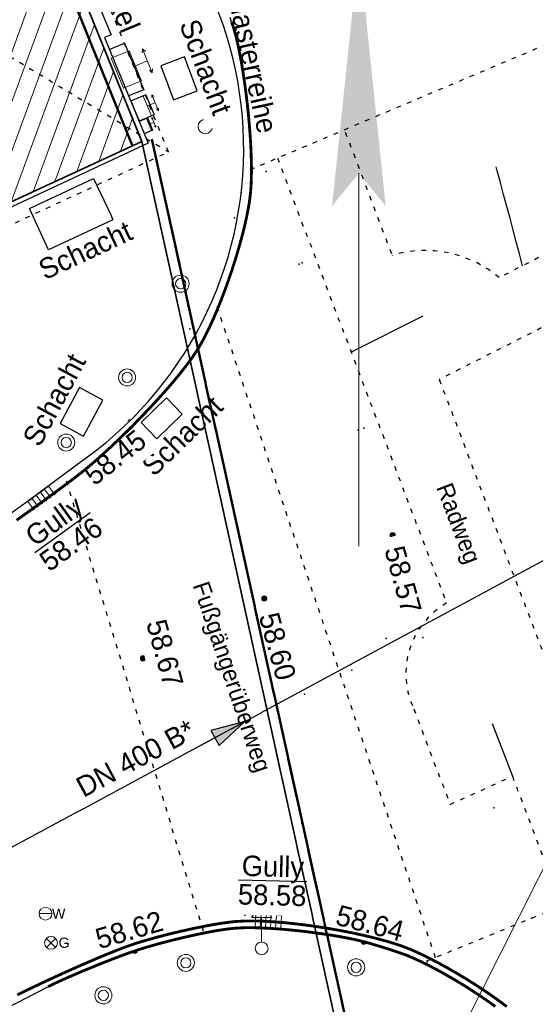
# Model space of a CAD drawing. Header units: metres. Extents: x 32365810 to 32367010, y 5620411 to 5622366.
# Tile 180 of 198: x 32366267 to 32366278, y 5622138 to 5622159. Entities that reach past the tile are written whole.
import ezdxf

# ---------------------------------------------------------------- set-up
doc = ezdxf.new("R2010")
doc.units = ezdxf.units.M
for name, pattern in [('1000.100', [0]), ('1000.104', [0.225, 0.075, -0.15]), ('1000.196', [0.225, 0.075, -0.15]), ('1000.210', [0]), ('1000.212', [0.25, 0.1, -0.15]), ('1000.213', [4.5, 2.25, -2.25]), ('1000.300', [0]), ('1000.325', [0]), ('1600.1047', [0]), ('1600.2013', [0, 0]), ('1600.2028', [0]), ('1600.2505', [0])]:
    doc.linetypes.add(name, pattern=pattern)
doc.layers.get('0').update_dxf_attribs({"color": 1, "linetype": 'CONTINUOUS'})
for name, color, linetype in [('Beschriftung Kanalbestand (AMT 66)', 7, 'CONTINUOUS'), ('Beschriftung Topographie', 7, 'CONTINUOUS'), ('EFB-_ Dachhöhen Bestandsgebäude (NHN)', 7, 'CONTINUOUS'), ('Fahrbahnmarkierung', 7, 'CONTINUOUS'), ('Flurstücke_Grenzpunkte', 11, 'CONTINUOUS'), ('Gasleitung', 7, 'CONTINUOUS'), ('Gebäude', 31, 'CONTINUOUS'), ('Höhen_ gemessen (NHN)', 7, 'CONTINUOUS'), ('Leitungen Kanalbestand (AMT 66)', 7, 'CONTINUOUS'), ('Nordrichtung', 7, 'CONTINUOUS'), ('Stromversorgung', 7, 'CONTINUOUS'), ('Symbole Topographie', 7, 'CONTINUOUS'), ('Topgraphie_ weitere örtliche Aufnahme', 7, 'CONTINUOUS'), ('Topographie_ örtl. Aufnahme', 7, 'CONTINUOUS'), ('Wasserleitung', 7, 'CONTINUOUS'), ('weitere Entwässerungsleitungen', 7, 'CONTINUOUS')]:
    doc.layers.add(name, color=color, linetype=linetype)
doc.styles.add('Arial', font='Arial.ttf')
doc.styles.add('Beschriftung Fahrbahnmarkierung_ grau', font='Century Gothic.ttf')
doc.styles.add('Beschriftung Topographie_ blau', font='Century Gothic.ttf')
doc.styles.add('Höhe NHN_ gemessen_ blau', font='Century Gothic.ttf')
doc.styles.add('Kanal Mischwasser_ Beschriftung allgemein_ dünn_ lila', font='Century Gothic.ttf')
doc.styles.add('Kanal_ Höhe_ NHN (Deckel_Sohle)_ lila', font='Century Gothic.ttf')

# ---------------------------------------------------------------- blocks, each defined once
blk = doc.blocks.new('S1000.225')
at = {"lineweight": -2}
blk.add_hatch(color=0, dxfattribs=at).paths.add_polyline_path([(0, 0.5), (0.045, 0.07), (0, 0.125), (-0.045, 0.07)], flags=0)
at = {"color": 0, "lineweight": -2}
blk.add_line((0, 0.125), (0, -0.5), dxfattribs=at)
blk = doc.blocks.new('S1000.431', base_point=(0, -0.36))
at = {"color": 0, "lineweight": -2}
blk.add_line((0, -0.22), (0, -0.05), dxfattribs=at)
for centre, radius in [((0, 0.41), 0.09), ((0, 0.225), 0.09), ((0, 0.04), 0.09), ((0, -0.36), 0.14)]:
    blk.add_circle(centre, radius, dxfattribs=at)
blk = doc.blocks.new('S1000.401', base_point=(0, -0.215))
at = {"color": 0, "lineweight": -2}
for p, q in [((-0.275, 0.5), (-0.38, 0.45)), ((-0.38, 0.45), (0.38, 0.45)), ((-0.38, 0.45), (-0.275, 0.4)), ((0, 0.45), (0, 0.07)), ((0.38, 0.45), (0.275, 0.5)), ((0.38, 0.45), (0.275, 0.4)), ((-0.475, 0.07), (0.475, 0.07)), ((-0.475, -0.5), (-0.475, 0.07)), ((0.475, 0.07), (0.475, -0.5)), ((0.475, -0.5), (-0.475, -0.5))]:
    blk.add_line(p, q, dxfattribs=at)
blk = doc.blocks.new('S1000.451')
at = {"color": 0, "lineweight": -2}
for radius in [0.5, 0.3]:
    blk.add_circle((0, 0), radius, dxfattribs=at)
blk = doc.blocks.new('S1000.549', base_point=(-0.2, 0))
at = {"color": 0, "lineweight": -2}
blk.add_line((-0.45, 0), (0.05, 0), dxfattribs=at)
blk.add_circle((-0.2, 0), 0.25, dxfattribs=at)
at = {"color": 0, "lineweight": -2, "insert": (0.05246, -0.199999), "char_height": 0.4, "attachment_point": 7, "line_spacing_factor": 0.69, "style": 'Arial'}
blk.add_mtext('W', dxfattribs=at)
blk = doc.blocks.new('S1000.550', base_point=(-0.2, 0))
at = {"color": 0, "lineweight": -2}
for p, q in [((-0.376777, 0.176777), (-0.023224, -0.176777)), ((-0.376777, -0.176777), (-0.023224, 0.176777))]:
    blk.add_line(p, q, dxfattribs=at)
blk.add_circle((-0.2, 0), 0.25, dxfattribs=at)
at = {"color": 0, "lineweight": -2, "insert": (0.09684, -0.2), "char_height": 0.4, "attachment_point": 7, "line_spacing_factor": 0.69, "style": 'Arial'}
blk.add_mtext('G', dxfattribs=at)
blk = doc.blocks.new('S1000.460', base_point=(0, -0.375))
at = {"color": 0, "lineweight": -2}
for p, q in [((-0.2, 0.23), (0, 0.5)), ((0, 0.5), (0.2, 0.23)), ((0.2, 0.23), (-0.2, 0.23)), ((0, -0.25), (0, 0.23))]:
    blk.add_line(p, q, dxfattribs=at)
blk.add_circle((0, -0.375), 0.125, dxfattribs=at)
blk = doc.blocks.new('S1000.507', base_point=(0, -0.25))
at = {"color": 0, "lineweight": -2}
for p, q in [((-0.5, 0.25), (-0.3, 0.25)), ((-0.5, -0.25), (-0.5, 0.25)), ((-0.3, 0.25), (-0.1, 0.25)), ((-0.3, 0.25), (-0.3, -0.25)), ((-0.1, 0.25), (0.1, 0.25)), ((-0.1, 0.25), (-0.1, -0.25)), ((0.1, 0.25), (0.3, 0.25)), ((0.1, 0.25), (0.1, -0.25)), ((0.3, 0.25), (0.5, 0.25)), ((0.3, 0.25), (0.3, -0.25)), ((0.5, 0.25), (0.5, -0.25)), ((-0.3, -0.25), (-0.5, -0.25)), ((-0.1, -0.25), (-0.3, -0.25)), ((0.1, -0.25), (-0.1, -0.25)), ((0.3, -0.25), (0.1, -0.25)), ((0.5, -0.25), (0.3, -0.25))]:
    blk.add_line(p, q, dxfattribs=at)
blk = doc.blocks.new('S1000.15')
at = {"color": 0, "lineweight": -2}
for p, q in [((-0.5, 0.05), (-0.485, 0.1)), ((0.495, 0.05), (-0.5, 0.05)), ((-0.5, -0.05), (-0.5, 0)), ((-0.5, 0), (0.5, 0)), ((-0.485, 0.1), (0.49, 0.1)), ((-0.475, 0.15), (-0.455, 0.2)), ((0.475, 0.15), (-0.475, 0.15)), ((-0.455, 0.2), (0.455, 0.2)), ((-0.43, 0.25), (-0.4, 0.3)), ((0.43, 0.25), (-0.43, 0.25)), ((-0.4, 0.3), (0.395, 0.3)), ((-0.355, 0.35), (-0.295, 0.4)), ((0.36, 0.35), (-0.355, 0.35)), ((-0.295, 0.4), (0.3, 0.4)), ((0.22, 0.45), (-0.215, 0.45)), ((0.3, 0.4), (0.22, 0.45)), ((0.395, 0.3), (0.36, 0.35)), ((0.455, 0.2), (0.43, 0.25)), ((0.49, 0.1), (0.475, 0.15)), ((0.5, 0), (0.495, 0.05)), ((0.495, -0.05), (-0.5, -0.05)), ((-0.475, -0.15), (-0.49, -0.1)), ((-0.49, -0.1), (0.485, -0.1)), ((0.475, -0.15), (-0.475, -0.15)), ((-0.43, -0.25), (-0.455, -0.2)), ((-0.455, -0.2), (0.46, -0.2)), ((0.425, -0.25), (-0.43, -0.25)), ((-0.355, -0.35), (-0.4, -0.3)), ((-0.4, -0.3), (0.395, -0.3)), ((0.345, -0.35), (-0.355, -0.35)), ((-0.205, -0.45), (-0.29, -0.4)), ((-0.29, -0.4), (0.285, -0.4)), ((0.2, -0.45), (-0.205, -0.45)), ((0.285, -0.4), (0.345, -0.35)), ((0.395, -0.3), (0.425, -0.25)), ((0.46, -0.2), (0.475, -0.15)), ((0.485, -0.1), (0.495, -0.05))]:
    blk.add_line(p, q, dxfattribs=at)
blk.add_circle((0, 0), 0.5, dxfattribs=at)
blk = doc.blocks.new('Flurgrenze_ Begleitsignatur')
at = {"color": 0, "lineweight": -2}
for p, q in [((-0.29, 0), (-0.12, 0)), ((0.12, 0), (0.29, 0))]:
    blk.add_line(p, q, dxfattribs=at)
for p in [(-0.06, 0), (0, 0), (0.06, 0)]:
    blk.add_point(p, dxfattribs=at)
blk = doc.blocks.new('O251')
at = {"layer": 'Flurstücke_Grenzpunkte', "color": 251, "linetype": '1600.2013', "lineweight": 50, "true_color": 0x566563}
blk.add_line((32366264.493529, 5622168.178355), (32366269.194529, 5622156.600355), dxfattribs=at)
at = {"layer": 'Flurstücke_Grenzpunkte', "color": 251, "lineweight": 50, "true_color": 0x566563, "xscale": 5, "yscale": 5, "zscale": 5, "rotation": 292.098562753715}
blk.add_blockref('Flurgrenze_ Begleitsignatur', (32366266.844029, 5622162.389355), dxfattribs=at)
blk = doc.blocks.new('O303')
at = {"layer": 'Flurstücke_Grenzpunkte', "color": 251, "linetype": '1600.2013', "lineweight": 50, "true_color": 0x566563}
for p, q in [((32366271.109731, 5622149.983406), (32366269.622731, 5622156.733406)), ((32366274.765731, 5622133.387406), (32366271.109731, 5622149.983406))]:
    blk.add_line(p, q, dxfattribs=at)
at = {"layer": 'Flurstücke_Grenzpunkte', "color": 251, "lineweight": 50, "true_color": 0x566563, "xscale": 5, "yscale": 5, "zscale": 5}
for p, rotation in [((32366270.366231, 5622153.358406), 102.42361086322), ((32366272.937731, 5622141.685406), 102.423487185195)]:
    blk.add_blockref('Flurgrenze_ Begleitsignatur', p, dxfattribs=dict(at, rotation=rotation))
blk = doc.blocks.new('O816')
at = {"layer": 'Flurstücke_Grenzpunkte', "color": 7, "linetype": '1600.2028', "lineweight": 35}
for p, q in [((32366269.403, 5622156.685), (32366264.702, 5622168.263)), ((32366253.409, 5622149.283), (32366269.403, 5622156.685))]:
    blk.add_line(p, q, dxfattribs=at)
blk = doc.blocks.new('O1529')
at = {"layer": 'Flurstücke_Grenzpunkte', "color": 7, "linetype": '1600.2028', "lineweight": 35}
for p, q in [((32366269.403, 5622156.685), (32366264.702, 5622168.263)), ((32366269.403, 5622156.685), (32366270.89, 5622149.935)), ((32366270.89, 5622149.935), (32366274.546, 5622133.339))]:
    blk.add_line(p, q, dxfattribs=at)
blk = doc.blocks.new('O1587')
at = {"layer": 'Flurstücke_Grenzpunkte', "color": 7, "linetype": '1600.2028', "lineweight": 35}
for p, q in [((32366253.409, 5622149.283), (32366269.403, 5622156.685)), ((32366269.403, 5622156.685), (32366270.89, 5622149.935)), ((32366270.89, 5622149.935), (32366274.546, 5622133.339))]:
    blk.add_line(p, q, dxfattribs=at)
blk = doc.blocks.new('O2533')
at = {"layer": 'Gebäude', "color": 7, "linetype": '1600.2505', "lineweight": 18}
for p, q in [((32366269.403, 5622156.685), (32366264.702, 5622168.263)), ((32366253.409, 5622149.283), (32366269.403, 5622156.685))]:
    blk.add_line(p, q, dxfattribs=at)
blk = doc.blocks.new('*X1194')
at = {"color": 253, "linetype": '1600.1047', "lineweight": 18, "true_color": 0xb2b2b2}
for p, q in [((32366265.085508, 5622154.686871), (32366267.521268, 5622161.31948)), ((32366265.566794, 5622154.909609), (32366267.731032, 5622160.802858)), ((32366266.04808, 5622155.132348), (32366267.940795, 5622160.286236)), ((32366266.529366, 5622155.355087), (32366268.150558, 5622159.769614)), ((32366267.010653, 5622155.577825), (32366268.360322, 5622159.252992)), ((32366267.491939, 5622155.800564), (32366268.570085, 5622158.73637)), ((32366267.973225, 5622156.023302), (32366268.779848, 5622158.219748)), ((32366268.454512, 5622156.246041), (32366268.989612, 5622157.703126)), ((32366268.935798, 5622156.46878), (32366269.199375, 5622157.186504))]:
    blk.add_line(p, q, dxfattribs=at)
blk = doc.blocks.new('S1000.370')
at = {"lineweight": -2}
blk.add_hatch(color=0, dxfattribs=at).paths.add_polyline_path([(0.065, 0), (-0.06, 0), (0, 0.25)], flags=0)
at = {"color": 0, "lineweight": -2}
for p, q in [((0, 0.25), (-0.06, 0)), ((0, -0.25), (0, 0.25)), ((0.065, 0), (0, 0.25)), ((-0.06, 0), (0.065, 0))]:
    blk.add_line(p, q, dxfattribs=at)

msp = doc.modelspace()

# ---------------------------------------------------------------- linework, layer by layer
at = {"layer": 'Fahrbahnmarkierung', "color": 7, "true_color": 0xffffff}
for p in [(32366272.139178, 5622156.0194, 58.193), (32366272.862173, 5622153.985824, 58.24), (32366272.9332, 5622154.011076, 58.24), (32366274.161591, 5622150.330918, 58.493), (32366274.288584, 5622150.376068, 58.493), (32366275.440619, 5622146.661261, 58.605), (32366275.590544, 5622146.386027, 58.622), (32366275.13125, 5622146.212551, 58.615), (32366274.780197, 5622145.747522, 58.635), (32366275.583683, 5622145.772959, 58.636), (32366274.024721, 5622145.055763, 58.655), (32366272.985637, 5622144.525593, 58.674), (32366270.620907, 5622143.776048, 58.683), (32366277.147749, 5622142.028433, 58.71), (32366277.977655, 5622139.597415, 58.719), (32366269.118197, 5622139.586614, 58.652)]:
    msp.add_point(p, dxfattribs=at)
at = {"layer": 'Topographie_ örtl. Aufnahme', "color": 7, "true_color": 0xffffff}
for p in [(32366269.8419, 5622158.292582, 58.335), (32366271.590017, 5622155.561032, 58.212), (32366271.444534, 5622155.001994, 58.252), (32366270.457947, 5622152.559615, 58.38), (32366270.463647, 5622152.22699, 58.421), (32366267.653279, 5622150.563014, 58.556), (32366271.666792, 5622139.664325, 58.609), (32366271.472075, 5622139.378059, 58.596), (32366275.18367, 5622138.798246, 58.678), (32366275.679457, 5622138.638055, 59.161)]:
    msp.add_point(p, dxfattribs=at)

# ---------------------------------------------------------------- block references
at = {"layer": 'Gasleitung', "color": 7, "lineweight": 18, "xscale": 0.5625, "yscale": 0.5625, "zscale": 0.5625}
msp.add_blockref('S1000.550', (32366267.405662, 5622139.054748, 58.693), dxfattribs=at)
at = {"layer": 'Höhen_ gemessen (NHN)', "color": 7, "lineweight": 18, "xscale": 0.1125, "yscale": 0.1125, "zscale": 0.1125}
for p in [(32366269.155385, 5622150.511949, 58.448), (32366274.922582, 5622148.019957, 58.568), (32366272.098411, 5622146.628795, 58.599), (32366269.427748, 5622145.31325, 58.67), (32366274.286576, 5622139.079777, 58.637), (32366269.248497, 5622138.876931, 58.619)]:
    msp.add_blockref('S1000.15', p, dxfattribs=at)
at = {"layer": 'Nordrichtung', "color": 7, "lineweight": 18, "xscale": 13.1275, "yscale": 13.1275, "zscale": 13.1275}
msp.add_blockref('S1000.225', (32366274.17982, 5622154.343214), dxfattribs=at)
at = {"layer": 'Symbole Topographie', "color": 7, "lineweight": 18}
for p, xscale, yscale, zscale, rotation in [((32366269.063223, 5622158.265231), 0.7525, 0.7525, 0.7525, 292.49455616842), ((32366269.390816, 5622157.408745), 0.5, 0.5, 0.5, 292.499835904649), ((32366269.484055, 5622157.025959), 0.300000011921, 0.300000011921, 0.300000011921, 292.468123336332)]:
    msp.add_blockref('S1000.401', p, dxfattribs=dict(at, xscale=xscale, yscale=yscale, zscale=zscale, rotation=rotation))
for name, p, xscale, yscale, zscale in [('S1000.431', (32366270.799597, 5622157.010279, 58.3), 1.125, 1.125, 1.125), ('S1000.451', (32366270.258163, 5622153.554277, 58.502), 0.375, 0.375, 0.375), ('S1000.451', (32366269.080914, 5622151.492843, 58.493), 0.375, 0.375, 0.375), ('S1000.451', (32366267.741033, 5622150.059359, 58.554), 0.375, 0.375, 0.375), ('S1000.460', (32366272.040343, 5622138.932767, 58.734), 1.125, 1.125, 1.125), ('S1000.451', (32366270.372482, 5622138.614211, 58.726), 0.375, 0.375, 0.375), ('S1000.451', (32366274.119633, 5622138.516229, 58.772), 0.375, 0.375, 0.375), ('S1000.451', (32366268.557513, 5622137.900396, 58.727), 0.375, 0.375, 0.375)]:
    msp.add_blockref(name, p, dxfattribs=dict(at, xscale=xscale, yscale=yscale, zscale=zscale))
at = {"layer": 'Wasserleitung', "color": 7, "lineweight": 18, "xscale": 0.5625, "yscale": 0.5625, "zscale": 0.5625}
msp.add_blockref('S1000.549', (32366267.284675, 5622139.698016, 58.713), dxfattribs=at)
at = {"layer": 'weitere Entwässerungsleitungen', "color": 7, "lineweight": 18, "xscale": 0.5625, "yscale": 0.5625, "zscale": 0.5625}
for p, rotation in [((32366267.125608, 5622148.932487, 58.458), 216.186774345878), ((32366272.179685, 5622139.385603, 58.577), 356.626962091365)]:
    msp.add_blockref('S1000.507', p, dxfattribs=dict(at, rotation=rotation))

# ---------------------------------------------------------------- texts
at = {"layer": 'Beschriftung Topographie', "color": 142, "lineweight": 25, "true_color": 0x0087cd, "char_height": 0.45, "attachment_point": 5, "line_spacing_factor": 0.69, "style": 'Beschriftung Topographie_ blau', "bg_fill": 2}
for s, insert, rotation in [('Sockel', (32366268.820526, 5622159.95461), 292.5162786), ('Schacht', (32366268.162222, 5622154.288576), 25.0549373), ('Schacht', (32366270.29391, 5622150.209514), 44.28296)]:
    msp.add_mtext(s, dxfattribs=dict(at, insert=insert, rotation=rotation))
at = {"layer": 'Fahrbahnmarkierung', "color": 253, "lineweight": 25, "true_color": 0x999999, "insert": (32366276.0968, 5622148.178139), "char_height": 0.375, "attachment_point": 8, "rotation": 290.8111679, "line_spacing_factor": 0.69, "style": 'Beschriftung Fahrbahnmarkierung_ grau', "bg_fill": 2}
msp.add_mtext('Radweg', dxfattribs=at)

# ---------------------------------------------------------------- next in the draw order: block references
at = {"layer": 'Flurstücke_Grenzpunkte', "color": 7, "true_color": 0xffffff}
msp.add_blockref('O251', (0, 0), dxfattribs=at)

# ---------------------------------------------------------------- next in the draw order: texts
at = {"layer": 'Beschriftung Topographie', "color": 142, "lineweight": 25, "true_color": 0x0087cd, "char_height": 0.45, "attachment_point": 5, "line_spacing_factor": 0.69, "style": 'Beschriftung Topographie_ blau', "bg_fill": 2}
for insert, rotation in [((32366270.809434, 5622158.320799), 290.3811802), ((32366267.477146, 5622151.001394), 61.6821853)]:
    msp.add_mtext('Schacht', dxfattribs=dict(at, insert=insert, rotation=rotation))
at = {"layer": 'Fahrbahnmarkierung', "color": 253, "lineweight": 25, "true_color": 0x999999, "insert": (32366271.107088, 5622144.811805), "char_height": 0.375, "attachment_point": 8, "rotation": 288.5405617, "line_spacing_factor": 0.69, "style": 'Beschriftung Fahrbahnmarkierung_ grau', "bg_fill": 2}
msp.add_mtext('Fußgängerüberweg', dxfattribs=at)
at = {"layer": 'Höhen_ gemessen (NHN)', "color": 142, "lineweight": 25, "true_color": 0x0087cd, "char_height": 0.45, "line_spacing_factor": 0.69, "style": 'Höhe NHN_ gemessen_ blau', "bg_fill": 2}
for s, insert, attachment_point, rotation in [('58.57', (32366274.950248, 5622147.766875), 4, 285.3816929), ('58.62', (32366269.191446, 5622139.11934), 8, 16.4497234)]:
    msp.add_mtext(s, dxfattribs=dict(at, insert=insert, attachment_point=attachment_point, rotation=rotation))
at = {"layer": 'weitere Entwässerungsleitungen', "color": 200, "lineweight": 25, "true_color": 0xd600ff, "char_height": 0.45, "attachment_point": 5, "line_spacing_factor": 0.69, "style": 'Kanal_ Höhe_ NHN (Deckel_Sohle)_ lila', "bg_fill": 2}
for s, insert, rotation in [('\\SGully/58.46;', (32366267.66051, 5622148.082455, 58.434), 35.8584025), ('\\SGully/58.58;', (32366272.280095, 5622140.420823, 58.577), 358.50143)]:
    msp.add_mtext(s, dxfattribs=dict(at, insert=insert, rotation=rotation))

# ---------------------------------------------------------------- next in the draw order: texts
at = {"layer": 'Beschriftung Kanalbestand (AMT 66)', "color": 200, "lineweight": 25, "true_color": 0xd600ff, "insert": (32366269.266095, 5622143.110964), "char_height": 0.45, "attachment_point": 5, "rotation": 28.3283, "line_spacing_factor": 0.69, "style": 'Kanal Mischwasser_ Beschriftung allgemein_ dünn_ lila', "bg_fill": 2}
msp.add_mtext('DN 400 B*', dxfattribs=at)
at = {"layer": 'Beschriftung Topographie', "color": 142, "lineweight": 25, "true_color": 0x0087cd, "insert": (32366271.815577, 5622158.528426), "char_height": 0.45, "attachment_point": 5, "rotation": 282.2994449, "line_spacing_factor": 0.69, "style": 'Beschriftung Topographie_ blau', "bg_fill": 2}
msp.add_mtext('Pflasterreihe', dxfattribs=at)
at = {"layer": 'Höhen_ gemessen (NHN)', "color": 142, "lineweight": 25, "true_color": 0x0087cd, "char_height": 0.45, "line_spacing_factor": 0.69, "style": 'Höhe NHN_ gemessen_ blau', "bg_fill": 2}
for s, insert, attachment_point, rotation in [('58.45', (32366269.268398, 5622150.375052), 3, 38.0694381), ('58.60', (32366272.189219, 5622146.30266, 58.599), 4, 285.3817481), ('58.67', (32366269.689398, 5622145.364128, 58.67), 8, 285.3817481), ('58.64', (32366274.364843, 5622139.265511), 8, 345.2486361)]:
    msp.add_mtext(s, dxfattribs=dict(at, insert=insert, attachment_point=attachment_point, rotation=rotation))

# ---------------------------------------------------------------- next in the draw order: block references
at = {"layer": 'Flurstücke_Grenzpunkte', "color": 7, "true_color": 0xffffff}
for name in ['O816', 'O303']:
    msp.add_blockref(name, (0, 0), dxfattribs=at)

# ---------------------------------------------------------------- next in the draw order: block references
msp.add_blockref('O1529', (0, 0), dxfattribs=at)

# ---------------------------------------------------------------- next in the draw order: linework, layer by layer
at = {"layer": 'Fahrbahnmarkierung', "color": 253, "linetype": '1000.212', "lineweight": 25, "true_color": 0x999999}
for p, q in [((32366284.15925, 5622157.168226), (32366277.264447, 5622153.689206)), ((32366284.663889, 5622155.845919), (32366275.948149, 5622151.44808)), ((32366275.948149, 5622151.44808), (32366278.442932, 5622144.884374)), ((32366275.671618, 5622138.657284), (32366292.260794, 5622145.420401)), ((32366275.38806, 5622144.199303), (32366276.186388, 5622142.098924)), ((32366276.186388, 5622142.098924), (32366277.555936, 5622142.7214)), ((32366277.555936, 5622142.7214), (32366278.640597, 5622139.867685))]:
    msp.add_line(p, q, dxfattribs=at)
at = {"layer": 'Fahrbahnmarkierung', "color": 253, "linetype": '1000.210', "lineweight": 25, "true_color": 0x999999}
msp.add_line((32366277.115595, 5622143.879925), (32366277.555936, 5622142.7214), dxfattribs=at)
at = {"layer": 'Fahrbahnmarkierung', "color": 253, "linetype": '1000.213', "lineweight": 25, "true_color": 0x999999}
msp.add_arc((32365998.021046, 5622080.237821), 289.308939, 14.76103073, 15.61698553, dxfattribs=at)
at = {"layer": 'Fahrbahnmarkierung', "color": 253, "linetype": '1000.212', "lineweight": 25, "true_color": 0x999999}
for centre, radius, start, end in [((32366275.640967, 5622151.777746), 2.50786, 49.6574171, 106.9239778), ((32366277.016615, 5622144.973785), 1.803335, 120.262159, 205.4340814)]:
    msp.add_arc(centre, radius, start, end, dxfattribs=at)
at = {"layer": 'Topgraphie_ weitere örtliche Aufnahme', "color": 142, "linetype": '1000.104', "lineweight": 25, "true_color": 0x0087cd}
msp.add_line((32366271.379241, 5622159.315426), (32366270.024944, 5622162.992974), dxfattribs=at)
at = {"layer": 'Topographie_ örtl. Aufnahme', "color": 142, "linetype": '1000.100', "lineweight": 25, "true_color": 0x0087cd}
for p, q in [((32366271.183186, 5622159.269302, 58.196), (32366269.837345, 5622162.923889, 58.119)), ((32366270.345976, 5622158.543485, 58.299), (32366269.821129, 5622158.348492, 58.335)), ((32366270.624538, 5622157.793702, 58.296), (32366270.345976, 5622158.543485, 58.299)), ((32366269.821129, 5622158.348492, 58.335), (32366270.09969, 5622157.598709, 58.335)), ((32366270.09969, 5622157.598709, 58.335), (32366270.624538, 5622157.793702, 58.296)), ((32366269.526864, 5622157.205944, 58.392), (32366269.641727, 5622156.928863, 58.402))]:
    msp.add_line(p, q, dxfattribs=at)

# ---------------------------------------------------------------- next in the draw order: block references
at = {"layer": 'Flurstücke_Grenzpunkte', "color": 7, "true_color": 0xffffff}
msp.add_blockref('O1587', (0, 0), dxfattribs=at)

# ---------------------------------------------------------------- next in the draw order: linework, layer by layer
at = {"layer": 'Fahrbahnmarkierung', "color": 253, "linetype": '1000.212', "lineweight": 25, "true_color": 0x999999}
for p, q in [((32366271.78805, 5622156.064985), (32366287.90532, 5622162.882426)), ((32366273.881158, 5622156.886279), (32366274.910922, 5622154.176995)), ((32366272.387785, 5622156.318667), (32366276.107812, 5622146.531377)), ((32366275.864609, 5622138.727977), (32366271.046149, 5622153.095041))]:
    msp.add_line(p, q, dxfattribs=at)
at = {"layer": 'Fahrbahnmarkierung', "color": 253, "linetype": '1000.210', "lineweight": 25, "true_color": 0x999999}
msp.add_line((32366275.584725, 5622152.84164), (32366274.01115, 5622152.047636), dxfattribs=at)
at = {"layer": 'Stromversorgung', "color": 7, "linetype": '1000.325', "lineweight": 18}
msp.add_line((32366274.630991, 5622133.535688, 67.634), (32366289.624439, 5622163.281279), dxfattribs=at)
at = {"layer": 'Topographie_ örtl. Aufnahme', "color": 142, "linetype": '1000.100', "lineweight": 25, "true_color": 0x0087cd}
for p, q in [((32366269.945948, 5622151.045286, 58.431), (32366270.294986, 5622150.6874, 58.423)), ((32366270.294986, 5622150.6874, 58.423), (32366269.734868, 5622150.141129, 58.462))]:
    msp.add_line(p, q, dxfattribs=at)

# ---------------------------------------------------------------- next in the draw order: block references
at = {"layer": 'Gebäude', "color": 7, "true_color": 0xffffff}
msp.add_blockref('O2533', (0, 0), dxfattribs=at)
at = {"layer": 'Leitungen Kanalbestand (AMT 66)', "color": 200, "lineweight": 25, "true_color": 0xd600ff, "xscale": 3.0025, "yscale": 3.0025, "zscale": 3.0025, "rotation": 298.328093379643}
msp.add_blockref('S1000.370', (32366271.011351, 5622143.568083, 58.7445), dxfattribs=at)

# ---------------------------------------------------------------- next in the draw order: linework, layer by layer
at = {"layer": 'EFB-_ Dachhöhen Bestandsgebäude (NHN)', "color": 7, "linetype": '1000.196', "lineweight": 25}
for p, q in [((32366269.989125, 5622156.453724), (32366264.915056, 5622168.95055)), ((32366263.071826, 5622160.618149), (32366269.989125, 5622156.453724)), ((32366252.100681, 5622148.174978), (32366269.989125, 5622156.453724))]:
    msp.add_line(p, q, dxfattribs=at)
at = {"layer": 'Fahrbahnmarkierung', "color": 253, "linetype": '1000.212', "lineweight": 25, "true_color": 0x999999}
msp.add_line((32366267.739385, 5622149.221629), (32366270.758635, 5622139.297169), dxfattribs=at)
at = {"layer": 'Leitungen Kanalbestand (AMT 66)', "color": 200, "linetype": '1000.300', "lineweight": 25, "true_color": 0xd600ff}
msp.add_line((32366260.7046, 5622138.0119, 58.78), (32366281.318102, 5622149.124266, 58.709), dxfattribs=at)
at = {"layer": 'Topgraphie_ weitere örtliche Aufnahme', "color": 142, "linetype": '1000.104', "lineweight": 25, "true_color": 0x0087cd, "const_width": 0.0625}
for points in [[(32366266.648559, 5622148.352439), (32366266.771185, 5622148.439404), (32366266.85724, 5622148.500433), (32366266.964507, 5622148.577091), (32366267.08215, 5622148.661897), (32366267.199792, 5622148.746703), (32366267.32781, 5622148.839657), (32366267.455366, 5622148.933276), (32366267.519144, 5622148.980086), (32366267.582807, 5622149.027063), (32366267.645, 5622149.073271), (32366267.707192, 5622149.119479), (32366267.767915, 5622149.164918), (32366267.825814, 5622149.208653), (32366267.883712, 5622149.252389), (32366267.938786, 5622149.29442), (32366267.989681, 5622149.333813), (32366268.040576, 5622149.373205), (32366268.087292, 5622149.409958), (32366268.128474, 5622149.443137), (32366268.173257, 5622149.479218), (32366268.220383, 5622149.518231), (32366268.2695, 5622149.559858), (32366268.318618, 5622149.601485), (32366268.369727, 5622149.645726), (32366268.422476, 5622149.692263), (32366268.475225, 5622149.7388), (32366268.529615, 5622149.787632), (32366268.585294, 5622149.83844), (32366268.640974, 5622149.889249), (32366268.697942, 5622149.942034), (32366268.755849, 5622149.996477), (32366268.813756, 5622150.05092), (32366268.872601, 5622150.107021), (32366268.932033, 5622150.164461), (32366268.991466, 5622150.221902), (32366269.051485, 5622150.280681), (32366269.111741, 5622150.340481), (32366269.171997, 5622150.400281), (32366269.232489, 5622150.461102), (32366269.292866, 5622150.522624), (32366269.353242, 5622150.584146), (32366269.413504, 5622150.64637), (32366269.4733, 5622150.708977), (32366269.533096, 5622150.771584), (32366269.592426, 5622150.834575), (32366269.650939, 5622150.897629), (32366269.709451, 5622150.960684), (32366269.767147, 5622151.023803), (32366269.823674, 5622151.086667), (32366269.880202, 5622151.149532), (32366269.935561, 5622151.212142), (32366269.989401, 5622151.274179), (32366270.043241, 5622151.336217), (32366270.095561, 5622151.397681), (32366270.146011, 5622151.458253), (32366270.196462, 5622151.518826), (32366270.245041, 5622151.578506), (32366270.2914, 5622151.636976), (32366270.314579, 5622151.666211), (32366270.337203, 5622151.695144), (32366270.359227, 5622151.723734), (32366270.381252, 5622151.752324), (32366270.402677, 5622151.780571), (32366270.423459, 5622151.808437), (32366270.444241, 5622151.836302), (32366270.46438, 5622151.863785), (32366270.483832, 5622151.890846), (32366270.503284, 5622151.917906), (32366270.522049, 5622151.944545), (32366270.540084, 5622151.970722), (32366270.558118, 5622151.996898), (32366270.575421, 5622152.022613), (32366270.591949, 5622152.047826), (32366270.608478, 5622152.073039), (32366270.624231, 5622152.09775), (32366270.639166, 5622152.121919), (32366270.653838, 5622152.145663), (32366270.668628, 5622152.170354), (32366270.683519, 5622152.19594), (32366270.698409, 5622152.221526), (32366270.713399, 5622152.248005), (32366270.728471, 5622152.275324), (32366270.743542, 5622152.302644), (32366270.758694, 5622152.330803), (32366270.773909, 5622152.359748), (32366270.789124, 5622152.388693), (32366270.8044, 5622152.418423), (32366270.81972, 5622152.448885), (32366270.83504, 5622152.479347), (32366270.850403, 5622152.51054), (32366270.865791, 5622152.542411), (32366270.881178, 5622152.574282), (32366270.89659, 5622152.60683), (32366270.912008, 5622152.640001), (32366270.942842, 5622152.706343), (32366270.973699, 5622152.775178), (32366271.004426, 5622152.846072), (32366271.035154, 5622152.916965), (32366271.065751, 5622152.989918), (32366271.096069, 5622153.064497), (32366271.126386, 5622153.139076), (32366271.156424, 5622153.21528), (32366271.186029, 5622153.292677), (32366271.215634, 5622153.370074), (32366271.244808, 5622153.448663), (32366271.273399, 5622153.528011), (32366271.30199, 5622153.607359), (32366271.329999, 5622153.687466), (32366271.357273, 5622153.767899), (32366271.384547, 5622153.848332), (32366271.411088, 5622153.92909), (32366271.436743, 5622154.009741), (32366271.462399, 5622154.090391), (32366271.487169, 5622154.170934), (32366271.510903, 5622154.250935), (32366271.534638, 5622154.330937), (32366271.557335, 5622154.410397), (32366271.578846, 5622154.488883), (32366271.600357, 5622154.567369), (32366271.62068, 5622154.644881), (32366271.639665, 5622154.720984), (32366271.649157, 5622154.759036), (32366271.658315, 5622154.796735), (32366271.667119, 5622154.834029), (32366271.675923, 5622154.871323), (32366271.684374, 5622154.90821), (32366271.692452, 5622154.944637), (32366271.70053, 5622154.981064), (32366271.708236, 5622155.017031), (32366271.715551, 5622155.052483), (32366271.722865, 5622155.087936), (32366271.729789, 5622155.122874), (32366271.736302, 5622155.157243), (32366271.742815, 5622155.191612), (32366271.748917, 5622155.225412), (32366271.754591, 5622155.25859), (32366271.760265, 5622155.291768), (32366271.76551, 5622155.324322), (32366271.770306, 5622155.3562), (32366271.775103, 5622155.388078), (32366271.779451, 5622155.419279), (32366271.783333, 5622155.449748), (32366271.787215, 5622155.480218), (32366271.79063, 5622155.509956), (32366271.793559, 5622155.538909), (32366271.796644, 5622155.569407), (32366271.799389, 5622155.600991), (32366271.801802, 5622155.633584), (32366271.804216, 5622155.666177), (32366271.806299, 5622155.69978), (32366271.808062, 5622155.734317), (32366271.809824, 5622155.768854), (32366271.811266, 5622155.804324), (32366271.812398, 5622155.840653), (32366271.81353, 5622155.876981), (32366271.814351, 5622155.914168), (32366271.814873, 5622155.952136), (32366271.815395, 5622155.990105), (32366271.815617, 5622156.028856), (32366271.815549, 5622156.068312), (32366271.815482, 5622156.107769), (32366271.815125, 5622156.147932), (32366271.814488, 5622156.188726), (32366271.813852, 5622156.229519), (32366271.812936, 5622156.270943), (32366271.811751, 5622156.312921), (32366271.810566, 5622156.3549), (32366271.809112, 5622156.397432), (32366271.8074, 5622156.440444), (32366271.803975, 5622156.526466), (32366271.799515, 5622156.614403), (32366271.794102, 5622156.703648), (32366271.78869, 5622156.792892), (32366271.782325, 5622156.883444), (32366271.775089, 5622156.974696), (32366271.767854, 5622157.065949), (32366271.759748, 5622157.157901), (32366271.750854, 5622157.249947), (32366271.741961, 5622157.341994), (32366271.732279, 5622157.434133), (32366271.721892, 5622157.52576), (32366271.711504, 5622157.617386), (32366271.700411, 5622157.708498), (32366271.688695, 5622157.798491), (32366271.676978, 5622157.888483), (32366271.664639, 5622157.977355), (32366271.651758, 5622158.064499), (32366271.638877, 5622158.151643), (32366271.625455, 5622158.23706), (32366271.611574, 5622158.320143), (32366271.597693, 5622158.403225), (32366271.583354, 5622158.483973), (32366271.568638, 5622158.56178), (32366271.553922, 5622158.639586), (32366271.538829, 5622158.714452), (32366271.523442, 5622158.785768), (32366271.515749, 5622158.821427), (32366271.507982, 5622158.856198), (32366271.500152, 5622158.890007), (32366271.492322, 5622158.923815), (32366271.484428, 5622158.95666), (32366271.476482, 5622158.988467), (32366271.468535, 5622159.020274), (32366271.460536, 5622159.051041), (32366271.452494, 5622159.080694), (32366271.444452, 5622159.110347), (32366271.436367, 5622159.138886), (32366271.42825, 5622159.166234), (32366271.420133, 5622159.193581), (32366271.411983, 5622159.219739), (32366271.403812, 5622159.244629), (32366271.39564, 5622159.26952), (32366271.387446, 5622159.293144), (32366271.379241, 5622159.315426)], [(32366266.662551, 5622137.90922), (32366266.739606, 5622137.947595), (32366266.827499, 5622137.990477), (32366266.915393, 5622138.033359), (32366267.014125, 5622138.080746), (32366267.120573, 5622138.131077), (32366267.227021, 5622138.181407), (32366267.341184, 5622138.23468), (32366267.459941, 5622138.289333), (32366267.578697, 5622138.343986), (32366267.702047, 5622138.400018), (32366267.826866, 5622138.455867), (32366267.951686, 5622138.511716), (32366268.077976, 5622138.567381), (32366268.202614, 5622138.6213), (32366268.264932, 5622138.648259), (32366268.326838, 5622138.674782), (32366268.38794, 5622138.700672), (32366268.449042, 5622138.726563), (32366268.509341, 5622138.751821), (32366268.568446, 5622138.776252), (32366268.627551, 5622138.800683), (32366268.685462, 5622138.824286), (32366268.741789, 5622138.846867), (32366268.798116, 5622138.869448), (32366268.852859, 5622138.891005), (32366268.905627, 5622138.911345), (32366268.958396, 5622138.931684), (32366269.00919, 5622138.950805), (32366269.057619, 5622138.968513), (32366269.106048, 5622138.98622), (32366269.152112, 5622139.002514), (32366269.195421, 5622139.017199), (32366269.2314, 5622139.029398), (32366269.269594, 5622139.041883), (32366269.309728, 5622139.054581), (32366269.349861, 5622139.067279), (32366269.391935, 5622139.08019), (32366269.435673, 5622139.093242), (32366269.479411, 5622139.106294), (32366269.524813, 5622139.119487), (32366269.571604, 5622139.132749), (32366269.618395, 5622139.146011), (32366269.666574, 5622139.159342), (32366269.715867, 5622139.172669), (32366269.76516, 5622139.185996), (32366269.815566, 5622139.19932), (32366269.86681, 5622139.212569), (32366269.918053, 5622139.225817), (32366269.970135, 5622139.23899), (32366270.022778, 5622139.252015), (32366270.075422, 5622139.26504), (32366270.128628, 5622139.277917), (32366270.18212, 5622139.290574), (32366270.235613, 5622139.303231), (32366270.289392, 5622139.315668), (32366270.343182, 5622139.327813), (32366270.396973, 5622139.339958), (32366270.450774, 5622139.351811), (32366270.504311, 5622139.3633), (32366270.557848, 5622139.374788), (32366270.611121, 5622139.385912), (32366270.663853, 5622139.3966), (32366270.716586, 5622139.407287), (32366270.768779, 5622139.417538), (32366270.820157, 5622139.427281), (32366270.871534, 5622139.437023), (32366270.922096, 5622139.446256), (32366270.971567, 5622139.454909), (32366271.021038, 5622139.463561), (32366271.069418, 5622139.471633), (32366271.116432, 5622139.479051), (32366271.163446, 5622139.48647), (32366271.209093, 5622139.493235), (32366271.253098, 5622139.499275), (32366271.297104, 5622139.505315), (32366271.339467, 5622139.510629), (32366271.379913, 5622139.515146), (32366271.420359, 5622139.519663), (32366271.458887, 5622139.523383), (32366271.495222, 5622139.526232), (32366271.524434, 5622139.528523), (32366271.55461, 5622139.530439), (32366271.585687, 5622139.53199), (32366271.616764, 5622139.533541), (32366271.648743, 5622139.534727), (32366271.681562, 5622139.535558), (32366271.71438, 5622139.53639), (32366271.748039, 5622139.536868), (32366271.782476, 5622139.537002), (32366271.816912, 5622139.537136), (32366271.852127, 5622139.536927), (32366271.888059, 5622139.536385), (32366271.92399, 5622139.535843), (32366271.960638, 5622139.534967), (32366271.997941, 5622139.53377), (32366272.035243, 5622139.532573), (32366272.073201, 5622139.531053), (32366272.111751, 5622139.529222), (32366272.150302, 5622139.527391), (32366272.189446, 5622139.525249), (32366272.229121, 5622139.522805), (32366272.268796, 5622139.520361), (32366272.309003, 5622139.517617), (32366272.349679, 5622139.514582), (32366272.431032, 5622139.508513), (32366272.514263, 5622139.501282), (32366272.59888, 5622139.492975), (32366272.683497, 5622139.484669), (32366272.7695, 5622139.475286), (32366272.856394, 5622139.464913), (32366272.943289, 5622139.45454), (32366273.031075, 5622139.443176), (32366273.119259, 5622139.430906), (32366273.207444, 5622139.418637), (32366273.296027, 5622139.405462), (32366273.384514, 5622139.391466), (32366273.473002, 5622139.37747), (32366273.561395, 5622139.362654), (32366273.649199, 5622139.347103), (32366273.737002, 5622139.331552), (32366273.824218, 5622139.315265), (32366273.910351, 5622139.298329), (32366273.996483, 5622139.281392), (32366274.081534, 5622139.263806), (32366274.165009, 5622139.245654), (32366274.248484, 5622139.227503), (32366274.330383, 5622139.208787), (32366274.410213, 5622139.189591), (32366274.490043, 5622139.170395), (32366274.567803, 5622139.150719), (32366274.643001, 5622139.130649), (32366274.6806, 5622139.120614), (32366274.717558, 5622139.11048), (32366274.753814, 5622139.100258), (32366274.79007, 5622139.090036), (32366274.825623, 5622139.079727), (32366274.860413, 5622139.069339), (32366274.895202, 5622139.058952), (32366274.929227, 5622139.048488), (32366274.962427, 5622139.037957), (32366274.995626, 5622139.027426), (32366275.028, 5622139.016828), (32366275.059486, 5622139.006174), (32366275.090972, 5622138.99552), (32366275.121571, 5622138.98481), (32366275.15122, 5622138.974055), (32366275.18087, 5622138.9633), (32366275.20957, 5622138.952499), (32366275.23726, 5622138.941664), (32366275.281666, 5622138.924287), (32366275.328473, 5622138.904864), (32366275.377338, 5622138.883588), (32366275.426204, 5622138.862311), (32366275.477128, 5622138.839182), (32366275.529768, 5622138.814394), (32366275.582409, 5622138.789605), (32366275.636765, 5622138.763156), (32366275.692495, 5622138.735242), (32366275.748225, 5622138.707327), (32366275.805328, 5622138.677946), (32366275.863463, 5622138.647292), (32366275.921597, 5622138.616638), (32366275.980763, 5622138.584711), (32366276.040618, 5622138.551704), (32366276.100472, 5622138.518698), (32366276.161015, 5622138.484611), (32366276.221905, 5622138.449638), (32366276.282794, 5622138.414666), (32366276.344029, 5622138.378807), (32366276.405269, 5622138.342255), (32366276.466508, 5622138.305703), (32366276.527751, 5622138.268457), (32366276.588655, 5622138.230713), (32366276.649559, 5622138.192968), (32366276.710125, 5622138.154723), (32366276.770009, 5622138.116173), (32366276.829893, 5622138.077622), (32366276.889096, 5622138.038764), (32366276.947275, 5622137.999794), (32366277.005454, 5622137.960824), (32366277.06261, 5622137.92174), (32366277.118399, 5622137.882737), (32366277.174189, 5622137.843734), (32366277.228612, 5622137.804812), (32366277.281327, 5622137.766162), (32366277.334041, 5622137.727513), (32366277.385047, 5622137.689138), (32366277.434002, 5622137.651229)]]:
    msp.add_lwpolyline(points, dxfattribs=at)
at = {"layer": 'Topographie_ örtl. Aufnahme', "color": 142, "linetype": '1000.100', "lineweight": 25, "true_color": 0x0087cd}
for p, q in [((32366268.170876, 5622160.372524, 58.37), (32366268.727613, 5622159.029522, 58.399)), ((32366268.727613, 5622159.029522, 58.399), (32366268.579837, 5622158.968261, 58.402)), ((32366268.579837, 5622158.968261, 58.402), (32366269.541239, 5622156.649094, 58.417)), ((32366268.688358, 5622158.706478, 58.399), (32366269.020856, 5622158.844314, 58.383)), ((32366269.020856, 5622158.844314, 58.383), (32366269.444915, 5622157.821367, 58.377)), ((32366269.444915, 5622157.821367, 58.377), (32366269.112417, 5622157.683532)), ((32366269.49086, 5622157.710535, 58.372), (32366269.158362, 5622157.572699)), ((32366269.49086, 5622157.710535, 58.372), (32366269.674641, 5622157.267205, 58.369)), ((32366269.674641, 5622157.267205, 58.369), (32366269.342143, 5622157.129369)), ((32366269.641727, 5622156.928863, 58.402), (32366269.457006, 5622156.852287, 58.433)), ((32366269.541239, 5622156.649094, 58.417), (32366265.8761, 5622154.935732, 58.652)), ((32366266.930545, 5622155.207924, 58.64), (32366268.343498, 5622155.868445, 58.577)), ((32366268.343498, 5622155.868445, 58.577), (32366268.718571, 5622155.066108, 58.552)), ((32366267.353956, 5622154.302185, 58.588), (32366266.930545, 5622155.207924, 58.64)), ((32366268.718571, 5622155.066108, 58.552), (32366268.766909, 5622154.962706, 58.553)), ((32366268.766909, 5622154.962706, 58.553), (32366267.353956, 5622154.302185, 58.588)), ((32366268.034292, 5622151.270153, 58.555), (32366267.607465, 5622150.477986, 58.557)), ((32366268.544799, 5622150.995087, 58.543), (32366268.034292, 5622151.270153, 58.555)), ((32366268.117973, 5622150.20292, 58.55), (32366268.544799, 5622150.995087, 58.543)), ((32366269.38583, 5622150.499014, 58.426), (32366269.945948, 5622151.045286, 58.431)), ((32366267.607465, 5622150.477986, 58.557), (32366268.117973, 5622150.20292, 58.55)), ((32366269.734868, 5622150.141129, 58.462), (32366269.38583, 5622150.499014, 58.426)), ((32366262.850617, 5622135.787591, 58.674), (32366267.338506, 5622138.089928, 58.631))]:
    msp.add_line(p, q, dxfattribs=at)
at = {"layer": 'Topographie_ örtl. Aufnahme', "color": 142, "linetype": '1000.100', "lineweight": 25, "true_color": 0x0087cd, "const_width": 0.0625}
msp.add_lwpolyline([(32366267.338506, 5622138.089928), (32366267.361481, 5622138.101715), (32366267.38706, 5622138.114437), (32366267.41495, 5622138.127973), (32366267.442841, 5622138.141509), (32366267.473044, 5622138.155859), (32366267.505268, 5622138.170902), (32366267.569716, 5622138.200987), (32366267.642248, 5622138.233844), (32366267.720536, 5622138.2685), (32366267.798825, 5622138.303156), (32366267.882869, 5622138.339612), (32366267.970342, 5622138.376896), (32366268.057815, 5622138.414181), (32366268.148715, 5622138.452294), (32366268.240715, 5622138.490265), (32366268.332716, 5622138.528235), (32366268.425816, 5622138.566064), (32366268.517687, 5622138.602779), (32366268.609559, 5622138.639493), (32366268.700201, 5622138.675095), (32366268.787288, 5622138.708612), (32366268.874374, 5622138.742129), (32366268.957903, 5622138.773561), (32366269.035547, 5622138.801938), (32366269.07437, 5622138.816126), (32366269.11172, 5622138.829551), (32366269.147309, 5622138.84209), (32366269.182898, 5622138.85463), (32366269.216724, 5622138.866284), (32366269.248497, 5622138.876931), (32366269.283555, 5622138.888679), (32366269.320722, 5622138.900746), (32366269.359734, 5622138.913057), (32366269.398746, 5622138.925368), (32366269.439604, 5622138.937922), (32366269.482044, 5622138.950645), (32366269.524484, 5622138.963368), (32366269.568506, 5622138.97626), (32366269.613847, 5622138.989246), (32366269.659188, 5622139.002231), (32366269.705847, 5622139.01531), (32366269.753562, 5622139.028407), (32366269.801277, 5622139.041504), (32366269.850047, 5622139.05462), (32366269.89961, 5622139.067679), (32366269.949172, 5622139.080738), (32366269.999526, 5622139.09374), (32366270.050409, 5622139.106611), (32366270.101292, 5622139.119481), (32366270.152703, 5622139.13222), (32366270.20438, 5622139.144751), (32366270.256056, 5622139.157283), (32366270.307998, 5622139.169608), (32366270.359942, 5622139.18165), (32366270.411885, 5622139.193693), (32366270.463831, 5622139.205454), (32366270.515514, 5622139.216857), (32366270.567198, 5622139.22826), (32366270.61862, 5622139.239307), (32366270.669518, 5622139.249921), (32366270.720415, 5622139.260535), (32366270.770787, 5622139.270716), (32366270.820371, 5622139.28039), (32366270.869954, 5622139.290065), (32366270.91875, 5622139.299232), (32366270.966494, 5622139.307816), (32366271.014237, 5622139.3164), (32366271.060929, 5622139.324402), (32366271.106306, 5622139.331746), (32366271.151682, 5622139.33909), (32366271.195744, 5622139.345777), (32366271.238227, 5622139.351731), (32366271.28071, 5622139.357684), (32366271.321614, 5622139.362905), (32366271.360677, 5622139.367318), (32366271.399739, 5622139.371732), (32366271.43696, 5622139.375337), (32366271.472075, 5622139.378059), (32366271.493876, 5622139.379749), (32366271.516393, 5622139.381217), (32366271.539581, 5622139.38247), (32366271.562768, 5622139.383723), (32366271.586627, 5622139.384761), (32366271.61111, 5622139.38559), (32366271.660078, 5622139.387248), (32366271.711548, 5622139.388073), (32366271.76516, 5622139.388118), (32366271.818771, 5622139.388163), (32366271.874525, 5622139.387428), (32366271.932059, 5622139.385968), (32366271.989593, 5622139.384507), (32366272.048909, 5622139.382321), (32366272.109644, 5622139.379463), (32366272.17038, 5622139.376605), (32366272.232536, 5622139.373075), (32366272.295752, 5622139.368928), (32366272.358968, 5622139.364781), (32366272.423244, 5622139.360016), (32366272.488219, 5622139.354687), (32366272.553193, 5622139.349358), (32366272.618867, 5622139.343466), (32366272.68488, 5622139.337064), (32366272.750892, 5622139.330662), (32366272.817243, 5622139.323751), (32366272.883572, 5622139.316384), (32366272.949901, 5622139.309017), (32366273.016208, 5622139.301195), (32366273.082132, 5622139.292971), (32366273.148056, 5622139.284747), (32366273.213597, 5622139.276121), (32366273.278395, 5622139.267148), (32366273.343193, 5622139.258175), (32366273.407248, 5622139.248855), (32366273.470198, 5622139.239241), (32366273.533149, 5622139.229627), (32366273.594995, 5622139.219719), (32366273.655377, 5622139.209572), (32366273.715759, 5622139.199426), (32366273.774676, 5622139.189039), (32366273.831768, 5622139.178468), (32366273.88886, 5622139.167896), (32366273.944127, 5622139.157139), (32366273.997207, 5622139.146251), (32366274.050288, 5622139.135362), (32366274.101183, 5622139.124343), (32366274.149531, 5622139.113246), (32366274.19788, 5622139.102149), (32366274.243681, 5622139.090975), (32366274.286576, 5622139.079777), (32366274.315076, 5622139.072337), (32366274.347038, 5622139.063648), (32366274.381581, 5622139.053977), (32366274.416124, 5622139.044307), (32366274.453247, 5622139.033654), (32366274.492068, 5622139.022287), (32366274.56971, 5622138.999552), (32366274.654145, 5622138.973959), (32366274.738313, 5622138.947647), (32366274.822482, 5622138.921335), (32366274.906385, 5622138.894303), (32366274.982964, 5622138.86869), (32366275.021253, 5622138.855883), (32366275.057711, 5622138.843431), (32366275.091457, 5622138.831602), (32366275.125202, 5622138.819772), (32366275.156234, 5622138.808564), (32366275.18367, 5622138.798246), (32366275.205391, 5622138.790077), (32366275.227686, 5622138.781402), (32366275.250516, 5622138.772244), (32366275.273346, 5622138.763086), (32366275.29671, 5622138.753445), (32366275.320568, 5622138.743344), (32366275.368283, 5622138.723142), (32366275.417973, 5622138.7011), (32366275.469314, 5622138.677402), (32366275.520654, 5622138.653705), (32366275.573645, 5622138.628352), (32366275.627961, 5622138.601529), (32366275.682278, 5622138.574707), (32366275.737921, 5622138.546413), (32366275.794565, 5622138.516835), (32366275.851209, 5622138.487256), (32366275.908855, 5622138.456392), (32366275.967178, 5622138.424427), (32366276.025501, 5622138.392462), (32366276.084502, 5622138.359397), (32366276.143855, 5622138.325416), (32366276.203208, 5622138.291435), (32366276.262914, 5622138.256538), (32366276.322649, 5622138.22091), (32366276.382384, 5622138.185282), (32366276.442147, 5622138.148923), (32366276.501614, 5622138.112018), (32366276.561082, 5622138.075113), (32366276.620253, 5622138.037662), (32366276.678804, 5622137.99985), (32366276.737356, 5622137.962037), (32366276.795287, 5622137.923864), (32366276.852273, 5622137.885514), (32366276.90926, 5622137.847164), (32366276.965301, 5622137.808638), (32366277.020074, 5622137.77012), (32366277.074847, 5622137.731602), (32366277.128351, 5622137.693092), (32366277.180262, 5622137.654776)], dxfattribs=at)
at = {"layer": 'Topographie_ örtl. Aufnahme', "color": 142, "linetype": '1000.100', "lineweight": 25, "true_color": 0x0087cd}
for points in [[(32366267.995018, 5622149.593087, 58.451), (32366268.207695, 5622149.743728, 58.444929), (32366268.415595, 5622149.900896, 58.438857), (32366268.618518, 5622150.06444, 58.432786), (32366268.816268, 5622150.234202, 58.426714), (32366269.008656, 5622150.410018, 58.420643), (32366269.195495, 5622150.59172, 58.414571), (32366269.376605, 5622150.779131, 58.4085), (32366269.551813, 5622150.972073, 58.402429), (32366269.720949, 5622151.170359, 58.396357), (32366269.883851, 5622151.373797, 58.390286), (32366270.040362, 5622151.582192, 58.384214), (32366270.190331, 5622151.795344, 58.378143), (32366270.333613, 5622152.013047, 58.372071), (32366270.47007, 5622152.235091, 58.366), (32366270.599572, 5622152.461262, 58.359929), (32366270.721993, 5622152.691344, 58.353857), (32366270.837216, 5622152.925113, 58.347786), (32366270.945129, 5622153.162345, 58.341714), (32366271.045629, 5622153.402811, 58.335643), (32366271.138618, 5622153.64628, 58.329571), (32366271.224007, 5622153.892518, 58.3235), (32366271.301715, 5622154.141286, 58.317429), (32366271.371666, 5622154.392346, 58.311357), (32366271.433792, 5622154.645456, 58.305286), (32366271.488034, 5622154.900372, 58.299214), (32366271.53434, 5622155.156848, 58.293143), (32366271.572665, 5622155.414637, 58.287071), (32366271.602972, 5622155.673492, 58.281), (32366271.625232, 5622155.933163, 58.274929), (32366271.639424, 5622156.193399, 58.268857), (32366271.645533, 5622156.45395, 58.262786), (32366271.643554, 5622156.714565, 58.256714), (32366271.63349, 5622156.974994, 58.250643), (32366271.615348, 5622157.234984, 58.244571), (32366271.589148, 5622157.494287, 58.2385), (32366271.554914, 5622157.752651, 58.232429), (32366271.51268, 5622158.009829, 58.226357), (32366271.462485, 5622158.265573, 58.220286), (32366271.404378, 5622158.519636, 58.214214), (32366271.338416, 5622158.771773, 58.208143), (32366271.264662, 5622159.021742, 58.202071), (32366271.183186, 5622159.269302, 58.196)], [(32366264.675669, 5622147.259164, 58.519), (32366265.241886, 5622147.629314, 58.507667), (32366265.803043, 5622148.007093, 58.496333), (32366266.359035, 5622148.39243, 58.485), (32366266.909763, 5622148.785257, 58.473667), (32366267.455123, 5622149.1855, 58.462333), (32366267.995018, 5622149.593087, 58.451)]]:
    msp.add_polyline3d(points, dxfattribs=at)

# ---------------------------------------------------------------- next in the draw order: block references
at = {"layer": 'Gebäude', "color": 7, "true_color": 0xffffff}
msp.add_blockref('*X1194', (0, 0), dxfattribs=at)

doc.saveas('drawing.dxf')
